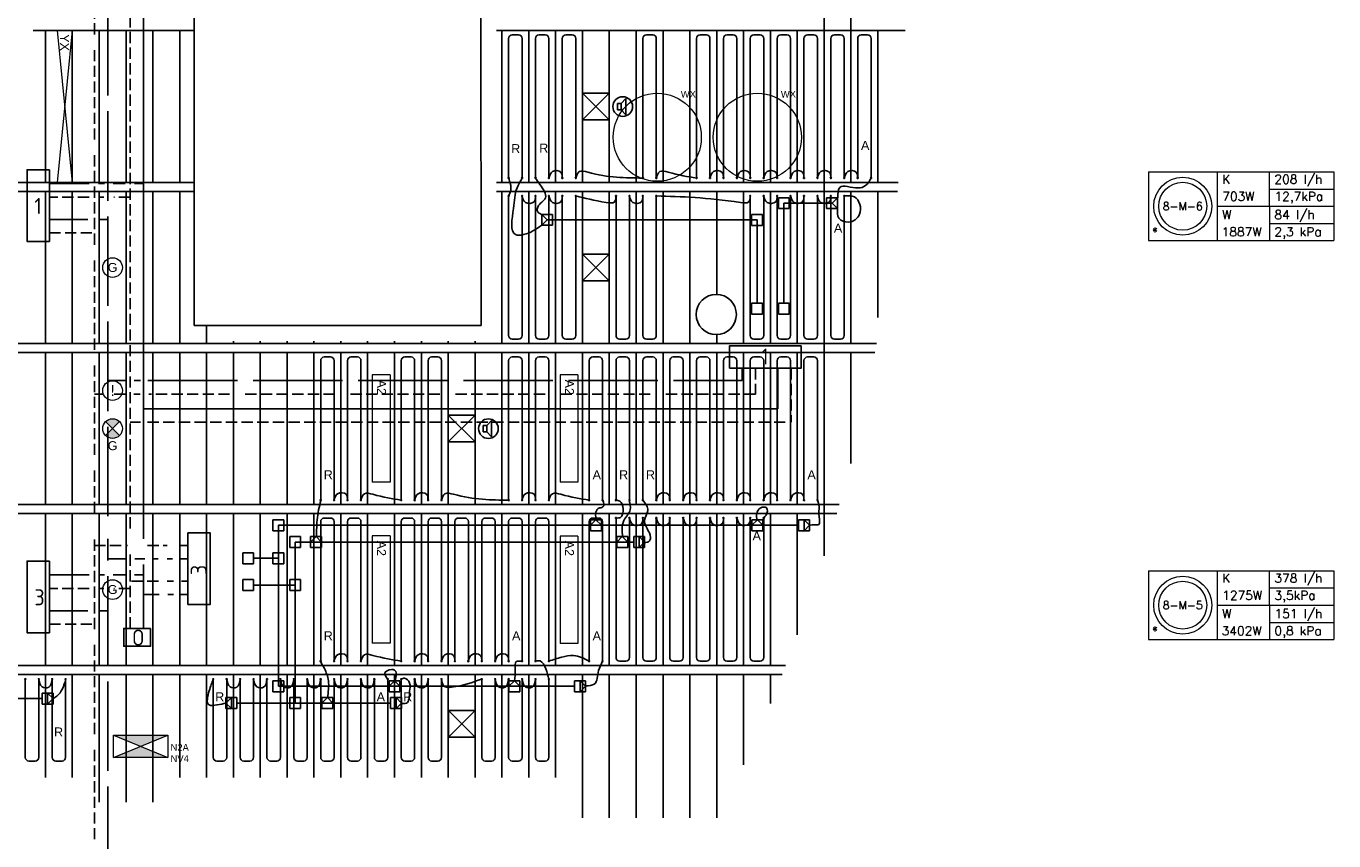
# Model space of a CAD drawing. Extents: x 2603 to 314299, y -540804 to -201914.
# Tile 10 of 15: x 156202 to 170813, y -271073 to -261967. Entities that reach past the tile are written whole.
import ezdxf
from ezdxf.enums import TextEntityAlignment as Align

# ---------------------------------------------------------------- set-up
doc = ezdxf.new("R2010")
doc.units = 0
doc.header["$LTSCALE"] = 25
for name, pattern in [('2322105', [47, 40, -7]), ('2322106', [47, 5, -2, 5, -2, 5, -2, 5, -2, 5, -2, 5, -7]), ('2322107', [2000, 1000, 1000]), ('2322108', [7, 5, -2])]:
    doc.linetypes.add(name, pattern=pattern)
for name, color, linetype in [('000Vermogens2', 7, 'CONTINUOUS'), ('60', 3, 'CONTINUOUS'), ('60-CV', 3, 'CONTINUOUS'), ('KP-bandraster', 5, 'CONTINUOUS'), ('KP-koppelingen', 6, 'CONTINUOUS'), ('KP-leidingen(aanvoer)', 5, 'CONTINUOUS'), ('KP-leidingen(retour)', 1, 'CONTINUOUS'), ('KP-Lucht aanvoer', 6, 'CONTINUOUS'), ('KP-Melders', 3, 'CONTINUOUS'), ('KP-panelen', 1, 'CONTINUOUS'), ('KP-registers', 4, 'CONTINUOUS'), ('KP-slangen', 7, 'CONTINUOUS'), ('KP-tekst', 7, 'CONTINUOUS'), ('SYM-W', 7, 'CONTINUOUS'), ('WL5501--', 130, 'CONTINUOUS'), ('WL5502--', 130, 'CONTINUOUS'), ('WL561---_AANVOER', 10, 'CONTINUOUS'), ('WL561---_RETOUR', 10, 'CONTINUOUS')]:
    doc.layers.add(name, color=color, linetype=linetype)
for name, color, linetype, lineweight in [('KP-Registers-nieuw', 3, 'CONTINUOUS', 25), ('KP-Verlichting', 2, 'CONTINUOUS', 18), ('KP-voeding', 3, 'CONTINUOUS', 25)]:
    doc.layers.add(name, color=color, linetype=linetype, lineweight=lineweight)
doc.styles.add('arial', font='ARIAL.TTF')
doc.styles.add('Cofely vet', font='tahomabd.TTF')
doc.styles.add('ISO', font='ISO', dxfattribs={"height": 162})
doc.styles.add('VERWOL-1', font='ROMANS.SHX')

# ---------------------------------------------------------------- blocks, each defined once
blk = doc.blocks.new('register kort')
at = {"layer": 'KP-registers', "linetype": 'Continuous'}
for p, q in [((-225, 926), (-225, 56)), ((-185, 966), (-115, 966)), ((-75, 926), (-75, 56))]:
    blk.add_line(p, q, dxfattribs=at)
for centre in [(-225, 50), (-75, 50)]:
    blk.add_circle(centre, 6, dxfattribs=at)
for centre, start, end in [((-185, 926), 90, 180), ((-115, 926), 0, 90)]:
    blk.add_arc(centre, 40, start, end, dxfattribs=at)
blk = doc.blocks.new('A$C391551E9')
at = {"layer": '60-CV', "color": 2, "linetype": 'Continuous'}
blk.add_lwpolyline([(13486, -25633), (13486, -25833), (13186, -25833), (13186, -25633)], close=True, dxfattribs=at)
at = {"layer": 'SYM-W', "color": 2, "linetype": 'Continuous'}
for points in [[(12356, -20508), (12356, -21308), (12106, -21308), (12106, -20508)], [(20756, -22475), (19956, -22475), (19956, -22725), (20756, -22725)], [(13904, -25366), (13904, -24566), (14154, -24566), (14154, -25366)], [(12356, -24882), (12356, -25682), (12106, -25682), (12106, -24882)]]:
    blk.add_lwpolyline(points, close=True, dxfattribs=at)
at = {"layer": 'WL5501--', "linetype": '2322105'}
for p, q in [((13008, -24379), (13008, -13295)), ((12785, -21062), (12356, -21062)), ((13008, -21062), (12924, -21062)), ((20095, -22725), (20095, -22864)), ((13008, -22864), (13215, -22864)), ((13303, -22864), (13375, -22864)), ((13456, -22864), (20095, -22864)), ((13008, -29576), (13008, -24633)), ((13008, -24856), (13219, -24856)), ((13309, -24856), (13424, -24856)), ((13514, -24856), (13571, -24856)), ((13670, -24856), (13731, -24856)), ((13825, -24856), (13904, -24856)), ((12785, -25436), (12356, -25436)), ((13008, -25436), (12924, -25436))]:
    blk.add_line(p, q, dxfattribs=at)
at = {"layer": 'WL5502--', "linetype": '2322106'}
for p, q in [((12858, -13295), (12858, -24371)), ((12356, -21212), (12858, -21212)), ((20245, -22725), (20245, -23014)), ((12949, -23014), (12858, -23014)), ((13206, -23014), (13053, -23014)), ((13369, -23014), (13300, -23014)), ((20245, -23014), (13466, -23014)), ((12858, -24641), (12858, -29576)), ((12858, -24706), (13227, -24706)), ((13453, -24706), (13670, -24706)), ((13813, -24706), (13904, -24706)), ((12356, -25586), (12858, -25586))]:
    blk.add_line(p, q, dxfattribs=at)
at = {"layer": 'WL561---_AANVOER', "linetype": '2322107'}
for p, q in [((13408, -24633), (13408, -18426)), ((12799, -20662), (12356, -20662)), ((12971, -20662), (12905, -20662)), ((13202, -20662), (13070, -20662)), ((13408, -20662), (13308, -20662)), ((20495, -23180), (20495, -22725)), ((13408, -23180), (20495, -23180)), ((13408, -25633), (13408, -24918)), ((12799, -25036), (12356, -25036)), ((12971, -25036), (12905, -25036)), ((13202, -25036), (13070, -25036)), ((13408, -25036), (13308, -25036)), ((13408, -25256), (13584, -25256)), ((13678, -25256), (13743, -25256)), ((13817, -25256), (13904, -25256))]:
    blk.add_line(p, q, dxfattribs=at)
at = {"layer": 'WL561---_RETOUR', "linetype": '2322108'}
for p, q in [((13258, -24517), (13258, -18426)), ((12799, -20812), (12356, -20812)), ((12964, -20812), (12911, -20812)), ((13258, -20812), (13077, -20812)), ((20645, -22725), (20645, -23330)), ((13258, -23330), (13375, -23330)), ((13453, -23330), (20645, -23330)), ((13258, -25633), (13258, -24772)), ((13575, -25106), (13258, -25106)), ((13743, -25106), (13670, -25106)), ((13904, -25106), (13833, -25106)), ((12799, -25186), (12356, -25186)), ((12964, -25186), (12911, -25186)), ((13258, -25186), (13077, -25186))]:
    blk.add_line(p, q, dxfattribs=at)
at = {"layer": '60', "color": 1, "linetype": 'Continuous', "style": 'ISO'}
for s, p in [('1', (12189, -21002)), ('1', (20309, -22685)), ('3', (12189, -25376))]:
    blk.add_text(s, height=180, dxfattribs=at).set_placement(p)
blk.add_text('3', height=180, rotation=90, dxfattribs=at).set_placement((14114, -25037))
at = {"layer": '60-CV', "color": 1, "linetype": 'Continuous', "style": 'ISO', "text_generation_flag": 2}
blk.add_text('O', height=180, rotation=180, dxfattribs=at).set_placement((13279, -25646))
blk = doc.blocks.new('Register nieuw')
at = {"layer": 'KP-Registers-nieuw', "linetype": 'Continuous'}
for p, q in [((-90, -75), (-1644, -75)), ((-50, -185), (-50, -115)), ((-90, -225), (-1644, -225))]:
    blk.add_line(p, q, dxfattribs=at)
for centre in [(-1650, -75), (-1650, -225)]:
    blk.add_circle(centre, 6, dxfattribs=at)
for centre, start, end in [((-90, -115), 0, 90), ((-90, -185), 270, 0)]:
    blk.add_arc(centre, 40, start, end, dxfattribs=at)

msp = doc.modelspace()

# ---------------------------------------------------------------- hatches: boundary and pattern name
at = {"layer": 'KP-Verlichting', "linetype": 'Continuous'}
h = msp.add_hatch(color=256, dxfattribs=at)
h.paths.add_polyline_path([(157090, -266388), (157168, -266465), (157245, -266388, 0.414214)])
h.paths.add_polyline_path([(157090, -266543, 0.414214), (157245, -266543), (157168, -266465)])
h = msp.add_hatch(color=256, dxfattribs=at)
h.paths.add_polyline_path([(157178, -269891), (157483, -270017), (157787, -269891)])
h.paths.add_polyline_path([(157787, -270142), (157483, -270017), (157178, -270142)])

# ---------------------------------------------------------------- linework, layer by layer
at = {"layer": '000Vermogens2', "linetype": 'Continuous', "lineweight": 0}
for p, q in [((168741, -263596), (168741, -264364)), ((168741, -263596), (170813, -263596)), ((169508, -263596), (169508, -264364)), ((170094, -263980), (170094, -263596)), ((170813, -263596), (170813, -264364)), ((170094, -263788), (170813, -263788)), ((169508, -263980), (170813, -263980)), ((170094, -263980), (170094, -264364)), ((170094, -264172), (170813, -264172)), ((168741, -264364), (170813, -264364)), ((168741, -268055), (168741, -268823)), ((168741, -268055), (170813, -268055)), ((169508, -268055), (169508, -268823)), ((170094, -268439), (170094, -268055)), ((170813, -268055), (170813, -268823)), ((170094, -268247), (170813, -268247)), ((169508, -268439), (170813, -268439)), ((170094, -268439), (170094, -268823)), ((170094, -268631), (170813, -268631)), ((168741, -268823), (170813, -268823))]:
    msp.add_line(p, q, dxfattribs=at)
for centre, radius in [((169125, -263980), 324), ((169125, -263980), 268), ((169125, -268439), 324), ((169125, -268439), 268)]:
    msp.add_circle(centre, radius, dxfattribs=at)
at = {"layer": 'KP-bandraster', "linetype": 'Continuous'}
for p, q in [((158081, -265315), (158081, -258615)), ((161278, -258615), (161285, -265315)), ((156281, -262015), (158081, -262015)), ((161456, -262015), (166024, -262015)), ((148456, -263715), (158081, -263715)), ((161456, -263715), (165947, -263715)), ((148456, -263815), (158081, -263815)), ((161456, -263815), (165938, -263815)), ((161285, -265315), (158081, -265315)), ((148456, -265515), (165703, -265515)), ((148456, -265615), (165685, -265615)), ((148456, -267315), (165287, -267315)), ((148456, -267415), (165259, -267415)), ((148456, -269115), (164687, -269115)), ((148456, -269215), (164648, -269215))]:
    msp.add_line(p, q, dxfattribs=at)
msp.add_circle((163913, -265190), 225, dxfattribs=at)
at = {"layer": 'KP-koppelingen', "linetype": 'Continuous'}
for p, q in [((164729, -263885), (164607, -263885)), ((164607, -264007), (164607, -263885)), ((164729, -264007), (164607, -264007)), ((164729, -264007), (164729, -263885)), ((165146, -263885), (165146, -264007)), ((165146, -263885), (165268, -263885)), ((165146, -263946), (165207, -263946)), ((165146, -264007), (165268, -264007)), ((165207, -263946), (165268, -263885)), ((165207, -263946), (165268, -264007)), ((165268, -263885), (165268, -264007)), ((162084, -264071), (161963, -264071)), ((161963, -264192), (161963, -264071)), ((162023, -264132), (161963, -264071)), ((162023, -264132), (161963, -264192)), ((162084, -264132), (162023, -264132)), ((162084, -264192), (162084, -264071)), ((164430, -264072), (164308, -264072)), ((164308, -264194), (164308, -264072)), ((164430, -264194), (164430, -264072)), ((162084, -264192), (161963, -264192)), ((164430, -264194), (164308, -264194)), ((164308, -265186), (164308, -265065)), ((164308, -265065), (164430, -265065)), ((164308, -265186), (164430, -265186)), ((164430, -265186), (164430, -265065)), ((164607, -265186), (164607, -265065)), ((164607, -265065), (164729, -265065)), ((164607, -265186), (164729, -265186)), ((164729, -265186), (164729, -265065)), ((158960, -267485), (159081, -267485)), ((158960, -267485), (158960, -267607)), ((159081, -267485), (159081, -267607)), ((162509, -267607), (162509, -267485)), ((162509, -267485), (162630, -267485)), ((162569, -267485), (162509, -267546)), ((162630, -267546), (162569, -267485)), ((162630, -267607), (162630, -267485)), ((164311, -267607), (164311, -267485)), ((164311, -267485), (164433, -267485)), ((164372, -267485), (164311, -267546)), ((164433, -267546), (164372, -267485)), ((164433, -267607), (164433, -267485)), ((164833, -267485), (164833, -267607)), ((164833, -267485), (164955, -267485)), ((164894, -267485), (164894, -267607)), ((164955, -267546), (164894, -267485)), ((164955, -267485), (164955, -267607)), ((158960, -267607), (159081, -267607)), ((159147, -267672), (159268, -267672)), ((159147, -267672), (159147, -267794)), ((159268, -267672), (159268, -267794)), ((159381, -267794), (159381, -267672)), ((159381, -267672), (159503, -267672)), ((159442, -267672), (159381, -267733)), ((159503, -267733), (159442, -267672)), ((159503, -267794), (159503, -267672)), ((162509, -267546), (162630, -267546)), ((162509, -267607), (162630, -267607)), ((162802, -267794), (162802, -267672)), ((162802, -267672), (162924, -267672)), ((162863, -267672), (162802, -267733)), ((162924, -267733), (162863, -267672)), ((162924, -267794), (162924, -267672)), ((162991, -267672), (162991, -267794)), ((162991, -267672), (163112, -267672)), ((163051, -267672), (163051, -267794)), ((163112, -267733), (163051, -267672)), ((163112, -267672), (163112, -267794)), ((164311, -267546), (164433, -267546)), ((164311, -267607), (164433, -267607)), ((164833, -267607), (164955, -267607)), ((164894, -267607), (164955, -267546)), ((159147, -267794), (159268, -267794)), ((159381, -267733), (159503, -267733)), ((159381, -267794), (159503, -267794)), ((162802, -267733), (162924, -267733)), ((162802, -267794), (162924, -267794)), ((162991, -267794), (163112, -267794)), ((163051, -267794), (163112, -267733)), ((158623, -267854), (158744, -267854)), ((158623, -267854), (158623, -267976)), ((158744, -267854), (158744, -267976)), ((158960, -267854), (159081, -267854)), ((158960, -267854), (158960, -267976)), ((159081, -267854), (159081, -267976)), ((158623, -267976), (158744, -267976)), ((158960, -267976), (159081, -267976)), ((158623, -268153), (158744, -268153)), ((158623, -268153), (158623, -268275)), ((158744, -268153), (158744, -268275)), ((159147, -268153), (159268, -268153)), ((159147, -268153), (159147, -268275)), ((159268, -268153), (159268, -268275)), ((158623, -268275), (158744, -268275)), ((159147, -268275), (159268, -268275)), ((158960, -269285), (159081, -269285)), ((158960, -269285), (158960, -269407)), ((159081, -269285), (159081, -269407)), ((160257, -269407), (160257, -269285)), ((160257, -269285), (160378, -269285)), ((160318, -269285), (160257, -269346)), ((160378, -269346), (160318, -269285)), ((160378, -269407), (160378, -269285)), ((161597, -269407), (161597, -269285)), ((161597, -269285), (161718, -269285)), ((161657, -269285), (161597, -269346)), ((161718, -269346), (161657, -269285)), ((161718, -269407), (161718, -269285)), ((162330, -269285), (162330, -269407)), ((162330, -269285), (162452, -269285)), ((162391, -269285), (162391, -269407)), ((162452, -269346), (162391, -269285)), ((162452, -269285), (162452, -269407)), ((156381, -269422), (156381, -269544)), ((156381, -269422), (156503, -269422)), ((156442, -269422), (156442, -269544)), ((156503, -269483), (156442, -269422)), ((156503, -269422), (156503, -269544)), ((158960, -269407), (159081, -269407)), ((160257, -269346), (160378, -269346)), ((160257, -269407), (160378, -269407)), ((161597, -269346), (161718, -269346)), ((161597, -269407), (161718, -269407)), ((162330, -269407), (162452, -269407)), ((162391, -269407), (162452, -269346)), ((156381, -269544), (156503, -269544)), ((156442, -269544), (156503, -269483)), ((158556, -269472), (158434, -269472)), ((158434, -269594), (158434, -269472)), ((158495, -269472), (158434, -269533)), ((158434, -269533), (158495, -269594)), ((158495, -269594), (158495, -269472)), ((158556, -269594), (158556, -269472)), ((159147, -269472), (159268, -269472)), ((159147, -269472), (159147, -269594)), ((159268, -269472), (159268, -269594)), ((159507, -269594), (159507, -269472)), ((159507, -269472), (159629, -269472)), ((159568, -269472), (159507, -269533)), ((159507, -269533), (159629, -269533)), ((159629, -269533), (159568, -269472)), ((159629, -269594), (159629, -269472)), ((160275, -269472), (160275, -269594)), ((160275, -269472), (160396, -269472)), ((160335, -269472), (160335, -269594)), ((160396, -269533), (160335, -269472)), ((160335, -269594), (160396, -269533)), ((160396, -269472), (160396, -269594)), ((158556, -269594), (158434, -269594)), ((159147, -269594), (159268, -269594)), ((159507, -269594), (159629, -269594)), ((160275, -269594), (160396, -269594))]:
    msp.add_line(p, q, dxfattribs=at)
at = {"layer": 'KP-leidingen(aanvoer)', "linetype": 'Continuous'}
for p, q in [((164668, -265065), (164668, -263946)), ((165146, -263946), (164668, -263946)), ((159020, -269346), (159020, -267546)), ((164833, -267546), (159020, -267546)), ((158744, -267915), (159020, -267915)), ((162330, -269346), (159020, -269346))]:
    msp.add_line(p, q, dxfattribs=at)
at = {"layer": 'KP-leidingen(retour)', "linetype": 'Continuous'}
for p, q in [((164369, -264133), (162084, -264133)), ((164369, -265065), (164369, -264133)), ((159208, -269533), (159208, -267733)), ((162991, -267733), (159208, -267733)), ((158744, -268214), (159208, -268214)), ((155443, -269483), (156381, -269483)), ((160275, -269533), (158556, -269533))]:
    msp.add_line(p, q, dxfattribs=at)
at = {"layer": 'KP-Lucht aanvoer', "linetype": 'Continuous'}
for p, q in [((162418, -262715), (162418, -263015)), ((162418, -262715), (162718, -262715)), ((162718, -262715), (162418, -263015)), ((162718, -263015), (162418, -262715)), ((162718, -262715), (162718, -263015)), ((162418, -263015), (162718, -263015)), ((162418, -264515), (162418, -264815)), ((162418, -264515), (162718, -264515)), ((162718, -264515), (162418, -264815)), ((162718, -264815), (162418, -264515)), ((162718, -264515), (162718, -264815)), ((162418, -264815), (162718, -264815)), ((160918, -266315), (160918, -266615)), ((160918, -266315), (161218, -266315)), ((161218, -266315), (160918, -266615)), ((161218, -266615), (160918, -266315)), ((161218, -266315), (161218, -266615)), ((160918, -266615), (161218, -266615)), ((160920, -269615), (160920, -269915)), ((160920, -269615), (161220, -269615)), ((161220, -269615), (160920, -269915)), ((161220, -269915), (160920, -269615)), ((161220, -269615), (161220, -269915)), ((160920, -269915), (161220, -269915))]:
    msp.add_line(p, q, dxfattribs=at)
at = {"layer": 'KP-Melders', "linetype": 'Continuous'}
for p, q in [((162808, -262831), (162851, -262831)), ((162808, -262831), (162808, -262901)), ((162851, -262831), (162903, -262776)), ((162851, -262831), (162851, -262901)), ((162903, -262776), (162903, -262957)), ((162808, -262901), (162851, -262901)), ((162808, -262901), (162851, -262901)), ((162851, -262901), (162903, -262957)), ((161308, -266431), (161351, -266431)), ((161308, -266431), (161308, -266501)), ((161308, -266501), (161351, -266501)), ((161308, -266501), (161351, -266501)), ((161351, -266431), (161403, -266376)), ((161351, -266431), (161351, -266501)), ((161351, -266501), (161403, -266557)), ((161403, -266376), (161403, -266557))]:
    msp.add_line(p, q, dxfattribs=at)
for centre in [(162868, -262866), (161368, -266466)]:
    msp.add_circle(centre, 110, dxfattribs=at)
at = {"layer": 'KP-panelen', "linetype": 'Continuous'}
for p, q in [((165118, -256615), (165118, -267886)), ((165118, -260215), (165118, -263715)), ((165418, -260215), (165418, -263715)), ((156418, -262015), (156418, -263715)), ((156718, -262015), (156718, -263715)), ((157018, -262015), (157018, -263715)), ((157318, -262015), (157318, -263715)), ((157318, -262015), (157318, -263715)), ((157618, -262015), (157618, -263715)), ((157918, -262015), (157918, -263715)), ((161518, -262015), (161518, -263715)), ((161818, -262015), (161818, -263715)), ((162118, -262015), (162118, -263715)), ((162418, -262015), (162418, -263715)), ((162718, -262015), (162718, -263715)), ((163018, -262015), (163018, -263715)), ((163318, -262015), (163318, -263715)), ((163618, -262015), (163618, -263715)), ((163918, -262015), (163918, -263715)), ((164218, -262015), (164218, -263715)), ((164518, -262015), (164518, -263715)), ((164818, -262015), (164818, -263715)), ((165718, -262015), (165718, -263715)), ((156418, -263815), (156418, -265515)), ((156718, -263815), (156718, -265515)), ((157018, -263815), (157018, -265515)), ((157318, -263815), (157318, -265515)), ((157318, -263815), (157318, -265515)), ((157618, -263815), (157618, -265515)), ((157918, -263815), (157918, -265515)), ((161518, -263815), (161518, -265515)), ((161818, -263815), (161818, -265515)), ((162118, -263815), (162118, -265515)), ((162418, -263815), (162418, -265515)), ((162718, -263815), (162718, -265515)), ((163018, -263815), (163018, -265515)), ((163318, -263815), (163318, -265515)), ((163618, -263815), (163618, -265515)), ((163918, -263815), (163918, -264971)), ((164218, -263815), (164218, -265515)), ((164518, -263815), (164518, -265515)), ((164818, -263815), (164818, -265515)), ((165118, -263815), (165118, -267315)), ((165418, -263815), (165418, -265515)), ((165718, -263815), (165718, -265225)), ((158218, -265315), (158218, -265515)), ((163918, -265410), (163918, -265515)), ((156418, -265615), (156418, -267315)), ((156718, -265615), (156718, -267315)), ((157018, -265615), (157018, -267315)), ((157318, -265615), (157318, -267315)), ((157318, -265615), (157318, -267315)), ((157618, -265615), (157618, -267315)), ((157918, -265615), (157918, -267315)), ((158218, -265615), (158218, -267315)), ((158518, -265490), (158518, -265515)), ((158518, -265615), (158518, -267315)), ((158818, -265490), (158818, -265515)), ((158818, -265615), (158818, -267315)), ((159118, -265490), (159118, -265515)), ((159118, -265615), (159118, -267315)), ((159418, -265490), (159418, -265515)), ((159418, -265615), (159418, -267315)), ((159718, -265490), (159718, -265515)), ((159718, -265615), (159718, -267315)), ((160018, -265490), (160018, -265515)), ((160018, -265615), (160018, -267315)), ((160318, -265490), (160318, -265515)), ((160318, -265615), (160318, -267315)), ((160618, -265490), (160618, -265515)), ((160618, -265615), (160618, -267315)), ((160918, -265490), (160918, -265515)), ((160918, -265615), (160918, -267315)), ((161218, -265490), (161218, -265515)), ((161218, -265615), (161218, -267315)), ((161518, -265615), (161518, -267315)), ((161818, -265615), (161818, -267315)), ((162118, -265615), (162118, -267315)), ((162418, -265615), (162418, -267315)), ((162718, -265615), (162718, -267315)), ((163018, -265615), (163018, -267315)), ((163318, -265615), (163318, -267315)), ((163618, -265615), (163618, -267315)), ((163918, -265615), (163918, -267315)), ((164218, -265615), (164218, -267315)), ((164518, -265615), (164518, -267315)), ((164818, -265615), (164818, -267315)), ((165418, -265615), (165418, -266856)), ((156418, -267415), (156418, -269115)), ((156718, -267415), (156718, -269115)), ((157018, -267415), (157018, -269115)), ((157318, -267415), (157318, -269115)), ((157318, -267415), (157318, -269115)), ((157618, -267415), (157618, -269115)), ((157918, -267415), (157918, -269115)), ((158218, -267415), (158218, -269115)), ((158518, -267415), (158518, -269115)), ((158818, -267415), (158818, -269115)), ((159118, -267415), (159118, -269115)), ((159418, -267415), (159418, -269115)), ((159718, -267415), (159718, -269115)), ((160018, -267415), (160018, -269115)), ((160318, -267415), (160318, -269115)), ((160618, -267415), (160618, -269115)), ((160918, -267415), (160918, -269115)), ((161218, -267415), (161218, -269115)), ((161518, -267415), (161518, -269115)), ((161818, -267415), (161818, -269115)), ((162118, -267415), (162118, -269115)), ((162418, -267415), (162418, -269115)), ((162418, -267415), (162418, -269115)), ((162718, -267415), (162718, -269115)), ((163018, -267415), (163018, -269115)), ((163318, -267415), (163318, -269115)), ((163618, -267415), (163618, -269115)), ((163918, -267415), (163918, -269115)), ((164218, -267415), (164218, -269115)), ((164518, -267415), (164518, -269115)), ((164818, -267415), (164818, -268769)), ((165118, -267415), (165118, -267886)), ((156418, -269215), (156418, -270365)), ((156718, -269215), (156718, -270365)), ((157018, -269215), (157018, -270640)), ((157318, -269215), (157318, -270640)), ((157618, -269215), (157618, -270640)), ((157918, -269215), (157918, -270365)), ((158218, -269215), (158218, -270365)), ((158518, -269215), (158518, -270365)), ((158818, -269215), (158818, -270365)), ((159118, -269215), (159118, -270365)), ((159418, -269215), (159418, -270365)), ((159718, -269215), (159718, -270365)), ((160018, -269215), (160018, -270365)), ((160318, -269215), (160318, -270365)), ((160618, -269215), (160618, -270365)), ((160918, -269215), (160918, -270365)), ((161218, -269215), (161218, -270365)), ((161518, -269215), (161518, -270365)), ((161818, -269215), (161818, -270365)), ((162118, -269215), (162118, -270365)), ((162418, -269215), (162418, -270815)), ((162718, -269215), (162718, -270815)), ((163018, -269215), (163018, -270815)), ((163318, -269215), (163318, -270815)), ((163618, -269215), (163618, -270815)), ((163918, -269215), (163918, -270815)), ((164218, -269215), (164218, -270225)), ((164518, -269215), (164518, -269538))]:
    msp.add_line(p, q, dxfattribs=at)
at = {"layer": 'KP-slangen', "linetype": 'Continuous'}
for points in [[(162193, -263665), (162177, -263600), (162082, -263593), (162043, -263665)], [(163093, -263665), (162477, -263600), (162382, -263593), (162343, -263665)], [(163693, -263665), (163377, -263600), (163282, -263593), (163243, -263665)], [(163993, -263665), (163977, -263600), (163882, -263593), (163843, -263665)], [(164293, -263665), (164277, -263600), (164182, -263593), (164143, -263665)], [(164593, -263665), (164577, -263600), (164482, -263593), (164443, -263665)], [(164893, -263665), (164877, -263600), (164782, -263593), (164743, -263665)], [(165193, -263665), (165177, -263600), (165082, -263593), (165043, -263665)], [(165493, -263665), (165477, -263600), (165382, -263593), (165343, -263665)], [(161593, -263665), (161614, -263738), (161619, -263782), (161593, -263865)], [(161964, -264190), (161865, -264256), (161671, -264297), (161646, -264005), (161688, -263774), (161743, -263665)], [(161893, -263665), (161943, -263738), (162004, -263887), (161919, -263989), (161916, -264037), (161962, -264073)], [(165270, -263886), (165292, -263771), (165496, -263776), (165582, -263749), (165644, -263667)], [(161893, -263865), (161877, -263931), (161782, -263938), (161743, -263865)], [(162193, -263865), (162177, -263931), (162082, -263938), (162043, -263865)], [(162793, -263865), (162777, -263931), (162682, -263938), (162343, -263865)], [(163093, -263865), (163077, -263931), (162982, -263938), (162943, -263865)], [(164293, -263865), (164277, -263931), (164182, -263938), (163243, -263865)], [(164593, -263865), (164577, -263931), (164482, -263938), (164443, -263865)], [(164893, -263865), (164877, -263931), (164782, -263938), (164743, -263865)], [(165193, -263865), (165177, -263931), (165082, -263938), (165043, -263865)], [(165267, -264007), (165284, -264115), (165390, -264157), (165515, -264069), (165457, -263876), (165346, -263865)], [(159793, -267265), (159777, -267200), (159682, -267193), (159643, -267265)], [(160393, -267265), (160077, -267200), (159982, -267193), (159943, -267265)], [(160693, -267265), (160677, -267200), (160582, -267193), (160543, -267265)], [(161593, -267265), (160977, -267200), (160882, -267193), (160843, -267265)], [(161893, -267265), (161877, -267200), (161782, -267193), (161743, -267265)], [(162493, -267265), (162177, -267200), (162082, -267193), (162043, -267265)], [(163393, -267265), (163377, -267200), (163282, -267193), (163243, -267265)], [(163693, -267265), (163677, -267200), (163582, -267193), (163543, -267265)], [(163993, -267265), (163977, -267200), (163882, -267193), (163843, -267265)], [(164293, -267265), (164277, -267200), (164182, -267193), (164143, -267265)], [(164593, -267265), (164577, -267200), (164482, -267193), (164443, -267265)], [(164893, -267265), (164877, -267200), (164782, -267193), (164743, -267265)], [(159496, -267268), (159470, -267375), (159448, -267597), (159448, -267676)], [(162647, -267265), (162647, -267341), (162594, -267358), (162566, -267417), (162571, -267484)], [(162793, -267465), (162842, -267458), (162871, -267364), (162834, -267276), (162793, -267265)], [(162867, -267676), (162881, -267493), (162951, -267372), (162940, -267268)], [(163109, -267738), (163168, -267721), (163177, -267684), (163112, -267490), (163149, -267380), (163095, -267268)], [(164371, -267487), (164365, -267414), (164410, -267352), (164472, -267349), (164469, -267434), (164444, -267462)], [(165043, -267259), (165061, -267335), (165061, -267450), (165058, -267538), (165013, -267541), (164951, -267546)], [(163093, -267465), (163077, -267531), (162982, -267538), (162943, -267465)], [(163393, -267465), (163377, -267531), (163282, -267538), (163243, -267465)], [(163693, -267465), (163677, -267531), (163582, -267538), (163543, -267465)], [(163993, -267465), (163977, -267531), (163882, -267538), (163843, -267465)], [(164293, -267465), (164277, -267531), (164182, -267538), (164143, -267465)], [(159793, -269065), (159777, -269000), (159682, -268993), (159643, -269065)], [(160393, -269065), (160077, -269000), (159982, -268993), (159943, -269065)], [(160693, -269065), (160677, -269000), (160582, -268993), (160543, -269065)], [(160993, -269065), (160977, -269000), (160882, -268993), (160843, -269065)], [(161293, -269065), (161277, -269000), (161182, -268993), (161143, -269065)], [(161593, -269065), (161577, -269000), (161482, -268993), (161443, -269065)], [(159493, -269071), (159534, -269146), (159579, -269283), (159568, -269475)], [(161657, -269285), (161667, -269159), (161679, -269070), (161748, -269070)], [(161893, -269065), (161944, -269063), (162009, -269152), (162043, -269265)], [(162043, -269065), (162187, -269020), (162318, -269001), (162493, -269065)], [(162457, -269341), (162550, -269321), (162599, -269171), (162643, -269066)], [(156343, -269265), (156380, -269350), (156455, -269356), (156493, -269265)], [(156500, -269483), (156545, -269456), (156645, -269267)], [(158293, -269265), (158248, -269396), (158246, -269554), (158334, -269554), (158437, -269534)], [(158443, -269265), (158480, -269350), (158555, -269356), (158593, -269265)], [(158743, -269265), (158780, -269350), (158855, -269356), (158893, -269265)], [(159043, -269265), (159080, -269350), (159155, -269356), (159193, -269265)], [(159343, -269265), (159380, -269350), (159455, -269356), (159493, -269265)], [(159643, -269265), (159680, -269350), (159755, -269356), (159793, -269265)], [(159943, -269265), (159980, -269350), (160055, -269356), (160093, -269265)], [(160240, -269265), (160209, -269198), (160283, -269159), (160317, -269164), (160324, -269286)], [(160390, -269534), (160451, -269534), (160487, -269402), (160487, -269309), (160431, -269256), (160393, -269268)], [(160543, -269265), (160580, -269350), (160655, -269356), (160693, -269265)], [(160843, -269265), (160880, -269350), (160955, -269356), (161293, -269265)], [(161443, -269265), (161480, -269350), (161555, -269356), (161593, -269265)], [(161743, -269265), (161780, -269350), (161855, -269356), (161893, -269265)]]:
    msp.add_spline(points, degree=3, dxfattribs=at)
at = {"layer": 'KP-Verlichting', "linetype": 'Continuous'}
for p, q in [((156718, -262015), (156548, -263715)), ((156548, -262015), (156718, -263715)), ((160068, -265866), (160068, -267066)), ((160268, -265866), (160068, -265866)), ((160268, -265866), (160268, -267066)), ((162168, -265866), (162168, -267066)), ((162368, -265866), (162168, -265866)), ((162368, -265866), (162368, -267066)), ((157245, -266543), (157090, -266388)), ((157090, -266543), (157245, -266388)), ((160268, -267066), (160068, -267066)), ((162368, -267066), (162168, -267066)), ((160068, -267665), (160068, -268865)), ((160268, -267665), (160068, -267665)), ((160268, -267665), (160268, -268865)), ((162168, -267666), (162168, -268866)), ((162368, -267666), (162168, -267666)), ((162368, -267666), (162368, -268866)), ((160268, -268865), (160068, -268865)), ((162368, -268866), (162168, -268866)), ((157178, -269891), (157787, -269891)), ((157178, -270142), (157178, -269891)), ((157178, -270142), (157787, -269891)), ((157178, -269891), (157787, -270142)), ((157787, -269891), (157787, -270142)), ((157787, -270142), (157178, -270142))]:
    msp.add_line(p, q, dxfattribs=at)
for centre, radius in [((163254, -263209), 492), ((164372, -263209), 492), ((157168, -264665), 110), ((157168, -266040), 110), ((157168, -266465), 110), ((157168, -268265), 110)]:
    msp.add_circle(centre, radius, dxfattribs=at)

# ---------------------------------------------------------------- block references
at = {"layer": 'KP-registers', "linetype": 'Continuous', "xscale": -1, "rotation": 180}
for p in [(156418, -269215), (156718, -269215), (158518, -269215), (158818, -269215), (159118, -269215), (159418, -269215), (159718, -269215), (160018, -269215), (160318, -269215), (160618, -269215), (160918, -269215), (161518, -269215), (161818, -269215), (162118, -269215)]:
    msp.add_blockref('register kort', p, dxfattribs=at)
at = {"layer": 'KP-Registers-nieuw', "linetype": 'Continuous', "xscale": -1, "rotation": 270.0000000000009}
for p in [(161818, -262015), (162118, -262015), (162418, -262015), (163318, -262015), (163918, -262015), (164218, -262015), (164518, -262015), (164818, -262015), (165118, -262015), (165418, -262015), (165718, -262015), (159718, -265615), (160018, -265615), (160618, -265615), (160918, -265615), (161818, -265615), (162118, -265615), (162718, -265615), (163018, -265615), (163318, -265615), (163618, -265615), (163918, -265615), (164218, -265615), (164518, -265615), (164818, -265615), (165118, -265615), (159718, -267415), (160018, -267415), (160618, -267415), (160918, -267415), (161218, -267415), (161518, -267415), (161818, -267415), (162118, -267415), (162718, -267415)]:
    msp.add_blockref('Register nieuw', p, dxfattribs=at)
at = {"layer": 'KP-Registers-nieuw', "linetype": 'Continuous', "rotation": 269.9999999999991}
for p in [(161818, -265515), (162118, -265515), (162418, -265515), (163018, -265515), (163318, -265515), (164518, -265515), (164818, -265515), (165118, -265515), (165418, -265515), (163018, -269115), (163318, -269115), (163618, -269115), (163918, -269115), (164218, -269115), (164518, -269115)]:
    msp.add_blockref('Register nieuw', p, dxfattribs=at)
at = {"layer": 'KP-voeding', "linetype": 'Continuous'}
msp.add_blockref('A$C391551E9', (144106, -243065), dxfattribs=at)

# ---------------------------------------------------------------- texts
at = {"layer": '000Vermogens2', "linetype": 'Continuous', "lineweight": 0, "style": 'VERWOL-1'}
for s, p in [('K', (169566, -263728)), ('208 l/h', (170150, -263728)), ('703W', (169566, -263920)), ('12,7kPa', (170150, -263920)), ('W', (169566, -264124)), ('84 l/h', (170150, -264124)), ('*', (168780, -264316)), ('1887W', (169560, -264316)), ('2,3 kPa', (170150, -264316)), ('K', (169566, -268187)), ('378 l/h', (170150, -268187)), ('1275W', (169566, -268379)), ('3,5kPa', (170150, -268379)), ('W', (169566, -268584)), ('151 l/h', (170150, -268584)), ('*', (168780, -268776)), ('3402W', (169560, -268776)), ('0,8 kPa', (170150, -268776))]:
    msp.add_text(s, height=100, dxfattribs=at).set_placement(p)
for s, p in [('8-M-6', (169125, -263980)), ('8-M-5', (169125, -268439))]:
    msp.add_text(s, height=90, dxfattribs=at).set_placement(p, align=Align.MIDDLE_CENTER)
at = {"layer": 'KP-tekst', "linetype": 'Continuous', "char_height": 100, "attachment_point": 5, "style": 'arial'}
for s, insert in [('\\A1;R', (161672, -263336)), ('\\A1;R', (161986, -263330)), ('\\A1;A', (165577, -263300)), ('\\A1;A', (165274, -264224)), ('\\A1;R', (159578, -266981)), ('\\A1;A', (162578, -266981)), ('\\A1;R', (162878, -266981)), ('\\A1;R', (163178, -266981)), ('\\A1;A', (164978, -266981)), ('\\A1;A', (164365, -267663)), ('\\A1;R', (159578, -268781)), ('\\A1;A', (161678, -268781)), ('\\A1;A', (162578, -268781)), ('\\A1;R', (158365, -269463)), ('\\A1;A', (160165, -269463)), ('\\A1;R', (160465, -269463)), ('\\A1;R', (156565, -269856))]:
    msp.add_mtext(s, dxfattribs=dict(at, insert=insert))
at = {"layer": 'KP-Verlichting', "linetype": 'Continuous', "char_height": 100, "attachment_point": 5, "rotation": 270, "style": 'arial'}
for s, insert in [('\\A1;YX', (156632, -262151)), ('\\A1;A2', (160173, -266004)), ('\\A1;A2', (162273, -266004)), ('\\A1;A2', (160173, -267804)), ('\\A1;A2', (162273, -267804))]:
    msp.add_mtext(s, dxfattribs=dict(at, insert=insert))
at = {"layer": 'KP-Verlichting', "linetype": 'Continuous', "attachment_point": 5}
for s, insert, char_height, style in [('\\A1;WX', (163601, -262728), 75, 'arial'), ('\\A1;WX', (164719, -262728), 75, 'arial'), ('\\A1;G', (157168, -264665), 100, 'arial'), ('\\A1;!', (157168, -266040), 125, 'Cofely vet'), ('\\A1;G', (157168, -266657), 100, 'arial'), ('\\A1;G', (157168, -268265), 100, 'arial'), ('\\A1;N2A\\PNV4', (157918, -270092), 75, 'arial')]:
    msp.add_mtext(s, dxfattribs=dict(at, insert=insert, char_height=char_height, style=style))

doc.saveas('drawing.dxf')
